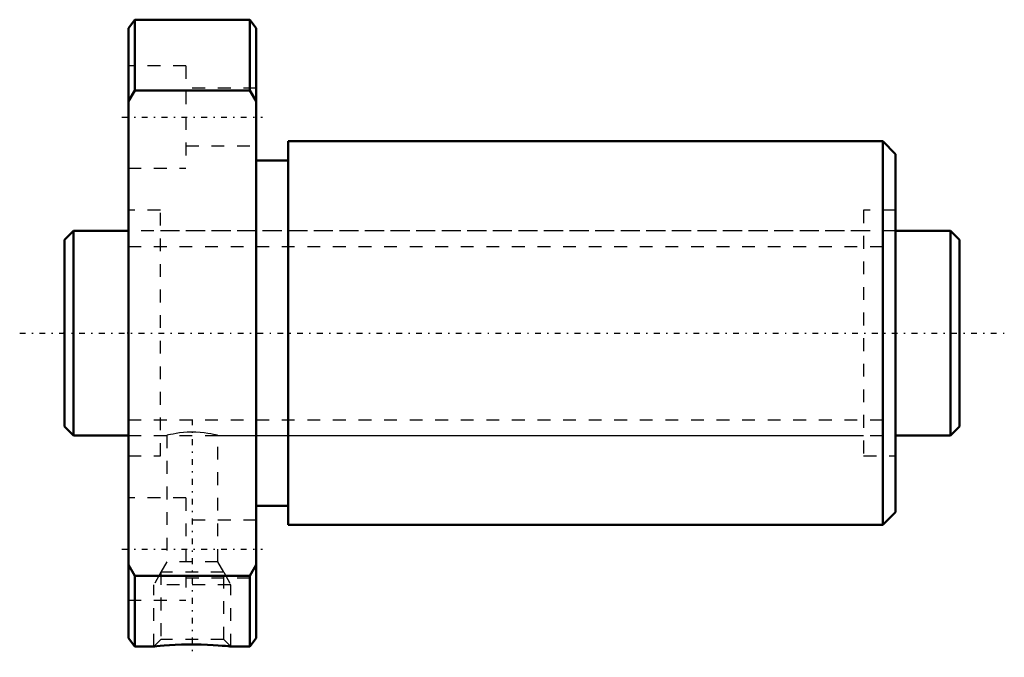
# Model space of a CAD drawing. Header units: millimetres. Extents: x -3.5 to 73.5, y -25.3 to 24.5.
import ezdxf

# ---------------------------------------------------------------- set-up
doc = ezdxf.new("R2010")
doc.units = ezdxf.units.MM
doc.linetypes.add('Center', pattern=[1.5, 0.45, -0.5, 0.05, -0.5])
doc.linetypes.add('Dashed', pattern=[2, 1, -1])
for name, color, linetype, lineweight in [('2d ConnectionPoints', 7, 'Continuous', 50), ('AM_0', 7, 'Continuous', 50), ('AM_5', 3, 'Continuous', 25), ('AM_7', 7, 'Center', 25), ('AM_9', 6, 'Dashed', 25)]:
    doc.layers.add(name, color=color, linetype=linetype, lineweight=lineweight)

# ---------------------------------------------------------------- blocks, each defined once
blk = doc.blocks.new('1_DIK_1605_6RR_Nut_0_in_DIK1605_6RRG0_70LC0_000_0')
at = {"layer": 'AM_0'}
for p, q in [((5.5, 24.5), (5, 23.85)), ((14.5, 24.5), (5.5, 24.5)), ((5.5, 24.5), (5.5, 18.974)), ((14.5, 18.974), (14.5, 24.5)), ((15, 23.85), (14.5, 24.5)), ((5, -23.85), (5, 23.85)), ((15, -23.85), (15, 23.85)), ((5.5, 18.974), (5, 18.127)), ((14.5, 18.974), (5.5, 18.974)), ((15, 18.127), (14.5, 18.974)), ((64, 15), (17.5, 15)), ((17.5, 15), (17.5, -15)), ((65, 14), (64, 15)), ((64, 15), (64, -15)), ((65, 14), (65, -14)), ((17.5, 13.5), (15, 13.5)), ((15, -13.5), (17.5, -13.5)), ((64, -15), (65, -14)), ((17.5, -15), (64, -15)), ((5, -18.127), (5.5, -18.974)), ((14.5, -18.974), (15, -18.127)), ((14.5, -18.974), (5.5, -18.974)), ((5.5, -18.974), (5.5, -24.5)), ((14.5, -24.5), (14.5, -18.974)), ((5, -23.85), (5.5, -24.5)), ((14.5, -24.5), (15, -23.85)), ((5.5, -24.5), (7.009, -24.5)), ((12.992, -24.5), (14.5, -24.5))]:
    blk.add_line(p, q, dxfattribs=at)
blk.add_lwpolyline([(13, -24.5), (12.997, -24.5), (12.939, -24.493), (12.805, -24.479), (12.607, -24.46), (12.339, -24.436), (12.011, -24.41), (11.624, -24.384), (11.186, -24.361), (10.704, -24.345), (10.197, -24.336), (9.67, -24.337), (9.158, -24.348), (8.656, -24.369), (8.209, -24.394), (7.803, -24.424), (7.486, -24.451), (7.234, -24.475), (7.081, -24.491), (7.006, -24.499), (7, -24.5)], dxfattribs=at)
at = {"layer": 'AM_5', "linetype": 'Dashed'}
for p, q in [((7.541, -18.68), (7, -19.68)), ((12.459, -18.68), (13, -19.68)), ((13, -19.68), (7, -19.68)), ((7, -24.5), (7, -19.68)), ((13, -24.5), (13, -19.68))]:
    blk.add_line(p, q, dxfattribs=at)
at = {"layer": 'AM_7'}
for p, q in [((4.5, 16.887), (15.5, 16.887)), ((10, -6.755), (10, -25.345)), ((4.5, -16.887), (15.5, -16.887))]:
    blk.add_line(p, q, dxfattribs=at)
at = {"layer": 'AM_9'}
for p, q in [((9.5, 20.887), (5, 20.887)), ((9.5, 20.887), (9.5, 12.887)), ((15, 19.137), (9.5, 19.137)), ((9.5, 14.637), (15, 14.637)), ((5, 12.887), (9.5, 12.887)), ((7.5, 9.6), (5, 9.6)), ((7.5, -9.6), (7.5, 9.6)), ((65, 9.6), (62.5, 9.6)), ((62.5, 9.6), (62.5, -9.6)), ((62.5, 8), (7.5, 8)), ((7.5, -8), (8.005, -8)), ((8, -7.999), (8, -17.88)), ((11.993, -8), (62.5, -8)), ((12, -17.88), (12, -7.998)), ((5, -9.6), (7.5, -9.6)), ((62.5, -9.6), (65, -9.6)), ((9.5, -12.887), (5, -12.887)), ((9.5, -12.887), (9.5, -20.887)), ((15, -14.637), (9.5, -14.637)), ((8, -17.88), (7.541, -18.68)), ((12, -17.88), (8, -17.88)), ((12.459, -18.68), (12, -17.88)), ((7.541, -18.68), (7.541, -23.959)), ((12.459, -18.68), (7.541, -18.68)), ((9.5, -19.137), (15, -19.137)), ((12.459, -23.959), (12.459, -18.68)), ((5, -20.887), (9.5, -20.887)), ((7.541, -23.959), (7, -24.5)), ((12.459, -23.959), (7.541, -23.959)), ((13, -24.5), (12.459, -23.959))]:
    blk.add_line(p, q, dxfattribs=at)
blk.add_lwpolyline([(12, -8), (11.99, -7.997), (11.931, -7.983), (11.819, -7.957), (11.661, -7.922), (11.453, -7.881), (11.206, -7.839), (10.916, -7.8), (10.607, -7.77), (10.27, -7.751), (9.943, -7.746), (9.608, -7.756), (9.299, -7.778), (9.001, -7.81), (8.733, -7.849), (8.492, -7.891), (8.294, -7.932), (8.14, -7.966), (8.044, -7.989), (8.001, -8), (8, -8)], dxfattribs=at)
blk = doc.blocks.new('2_DIK_1605_6RR07000_Shaft_0_in_DIK1605_6RRG0_70LC0_000_0')
at = {"layer": 'AM_0'}
for p, q in [((0.7, 8), (0, 7.3)), ((5, 8), (0.7, 8)), ((0.7, 8), (0.7, -8)), ((69.3, 8), (65, 8)), ((70, 7.3), (69.3, 8)), ((69.3, 8), (69.3, -8)), ((0, 7.3), (0, -7.3)), ((70, 7.3), (70, -7.3)), ((0, -7.3), (0.7, -8)), ((69.3, -8), (70, -7.3)), ((0.7, -8), (5, -8)), ((65, -8), (69.3, -8))]:
    blk.add_line(p, q, dxfattribs=at)
at = {"layer": 'AM_5', "linetype": 'Dashed'}
for p, q in [((5, 6.773), (65, 6.773)), ((5, -6.773), (65, -6.773))]:
    blk.add_line(p, q, dxfattribs=at)
at = {"layer": 'AM_7'}
blk.add_line((-3.5, 0), (73.5, 0), dxfattribs=at)
at = {"layer": 'AM_9'}
for p, q in [((65, 8), (5, 8)), ((5, -8), (65, -8))]:
    blk.add_line(p, q, dxfattribs=at)

msp = doc.modelspace()

# ---------------------------------------------------------------- linework, layer by layer
at = {"layer": '2d ConnectionPoints'}
for p in [(0, 0), (5, 0)]:
    msp.add_point(p, dxfattribs=at)

# ---------------------------------------------------------------- block references
for name in ['1_DIK_1605_6RR_Nut_0_in_DIK1605_6RRG0_70LC0_000_0', '2_DIK_1605_6RR07000_Shaft_0_in_DIK1605_6RRG0_70LC0_000_0']:
    msp.add_blockref(name, (0, 0))

doc.saveas('drawing.dxf')
